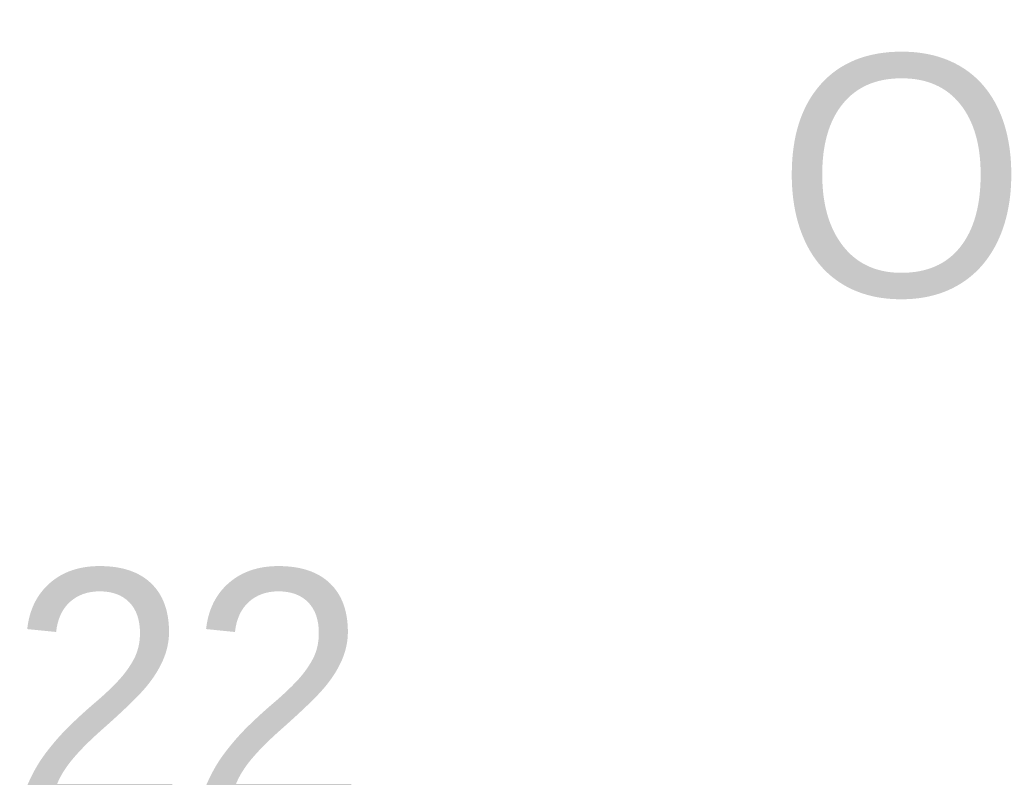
# Model space of a CAD drawing. Header units: millimetres. Extents: x -14827 to 133080, y -40284 to 77583.
# Tile 13 of 14: x 114043 to 114780, y 66004 to 66570. Entities that reach past the tile are written whole.
import ezdxf
from ezdxf.enums import TextEntityAlignment as Align
from ezdxf.xclip import XClip

# ---------------------------------------------------------------- set-up
doc = ezdxf.new("R2010")
doc.units = ezdxf.units.MM
doc.header["$LTSCALE"] = 100
doc.header["$XCLIPFRAME"] = 0
doc.layers.add('EL6350--', color=130, linetype='Continuous')
doc.styles.add('BURO-018', font='BUROFONT', dxfattribs={"height": 180})

# ---------------------------------------------------------------- blocks, each defined once
blk = doc.blocks.new('1115C2J')
at = {"color": 0, "linetype": 'Continuous'}
for p, q in [((-4.5, 5.5), (4.5, 5.5)), ((-4.5, 1), (-4.5, 5.5)), ((4.5, 1), (4.5, 5.5)), ((2, 5.15), (3.5, 5.15)), ((2, 1.35), (2, 5.15)), ((3.5, 5.15), (3.5, 1.35)), ((-1.24, 4.3088), (-1.24, 4.91)), ((-0.76, 4.11), (-0.76, 4.91)), ((-2.6812, 4.35), (-3.52, 4.35)), ((-1.94, 3.6088), (-2.6812, 4.35)), ((-1.24, 4.3088), (-1.94, 3.6088)), ((-1.3743, 3.4957), (-0.76, 4.11)), ((-2.88, 3.87), (-3.52, 3.87)), ((-1.2709, 2.2609), (-2.88, 3.87)), ((-0.8723, 3.7149), (-1.2329, 3.3543)), ((-1.2329, 3.3543), (-1.3743, 3.4957)), ((-0.646, 3.4886), (-1.0066, 3.128)), ((-0.7052, 2.8266), (-1.0066, 3.128)), ((-1.94, 2.93), (-2.04, 2.83)), ((-2.04, 2.83), (-2.04, 2.3438)), ((-1.7137, 2.7037), (-1.72, 2.6975)), ((-1.72, 2.6975), (-1.72, 2.4638)), ((-1.4738, 2.4638), (-1.72, 2.4638)), ((-0.9881, 2.1438), (-1.84, 2.1438)), ((2, 1.35), (3.5, 1.35)), ((4.5, 1), (-4.5, 1))]:
    blk.add_line(p, q, dxfattribs=at)
blk.add_lwpolyline([(0.75, 4, 0, 0.7, 0), (0.75, 2.5, 0.7, 0.7, 0)], format="xyseb", dxfattribs=at)
blk.add_circle((-0.76, 1.75), 0.4, dxfattribs=at)
for centre, radius, start, end in [((-1, 4.91), 0.24, 0, 180), ((-3.52, 4.11), 0.24, 90, 270), ((-0.7592, 3.6017), 0.16, 315, 135), ((-0.9881, 2.5438), 0.4, 225, 45), ((-1.84, 2.3438), 0.2, 180, 270)]:
    blk.add_arc(centre, radius, start, end, dxfattribs=at)
at = {"color": 0, "linetype": 'Continuous', "style": 'BURO-018'}
for tag, p in [('E_GKAST', (0, 15.1667)), ('E_GROEP', (0, 12.1667)), ('E_SGROEP', (4.5, 12.1667)), ('E_ARMCODE', (0, 8))]:
    blk.add_attdef(tag, text='', height=1.8, dxfattribs=at).set_placement(p, align=Align.MIDDLE)

msp = doc.modelspace()

# ---------------------------------------------------------------- block references
at = {"layer": 'EL6350--'}
ref = msp.add_blockref('1115C2J', (114151.29, 66747.64), dxfattribs=dict(at, xscale=100, yscale=100, zscale=100, rotation=180))
XClip(ref).set_block_clipping_path([(425.5148876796, 124.3584727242), (1111.0385841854, 637.4360705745)])
ref.add_attrib('E_ARMCODE', 'O', dxfattribs={"layer": '0', "color": 7, "linetype": 'Continuous', "height": 180, "style": 'BURO-018'}).set_placement((114702.95, 66453.88), align=Align.MIDDLE)
ref.add_attrib('E_GROEP', '22', dxfattribs={"layer": '0', "color": 7, "linetype": 'Continuous', "height": 180, "style": 'BURO-018'}).set_placement((114169.33, 66070.34), align=Align.MIDDLE)

doc.saveas('drawing.dxf')
